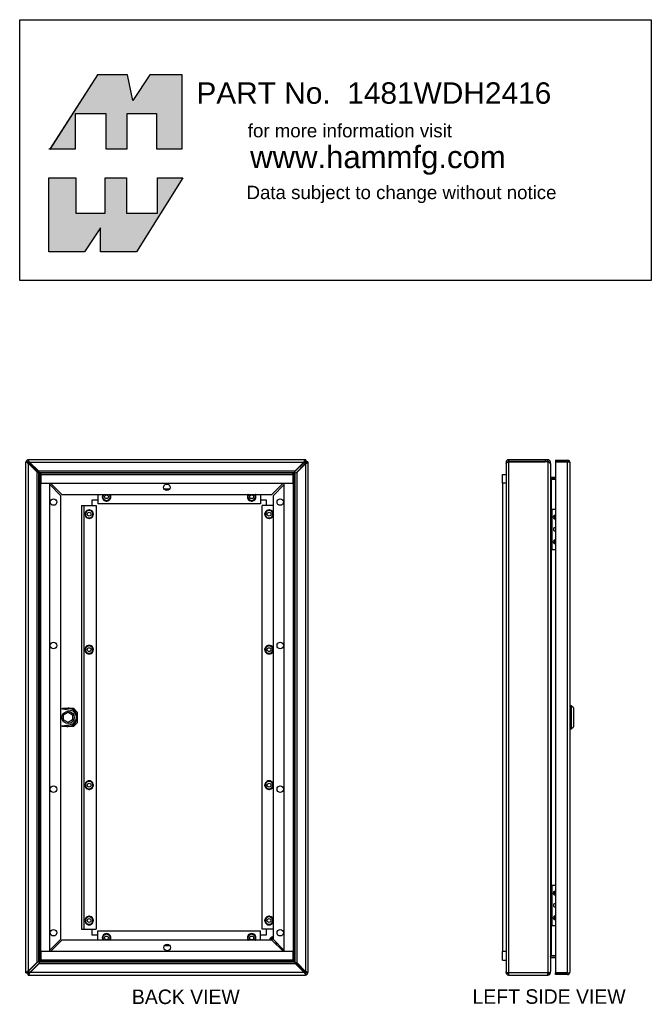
# Model space of a CAD drawing. Extents: x 46.6 to 105.7, y -7.1 to 49.9.
# Tile 1 of 2: x 46.6 to 73.8, y 0 to 42.4. Entities that reach past the tile are written whole.
import ezdxf
from ezdxf.enums import TextEntityAlignment as Align

# ---------------------------------------------------------------- set-up
doc = ezdxf.new("R2010")
doc.units = 0
doc.header["$MEASUREMENT"] = 0
doc.layers.get('0').update_dxf_attribs({"linetype": 'CONTINUOUS'})
doc.layers.add('DEFAULT', color=7, linetype='CONTINUOUS')
doc.layers.add('DV5_0', color=7, linetype='CONTINUOUS')
doc.styles.add('ARIAL_TTF', font='arial.ttf')
doc.styles.add('SEANS_TTF', font='txt')

msp = doc.modelspace()

# ---------------------------------------------------------------- hatches: boundary and pattern name
at = {"linetype": 'Continuous'}
for points in [[(51.239, 39.99), (49.942, 39.99), (47.895, 36.804), (48.99, 36.804), (48.99, 38.331), (50.303, 38.331), (50.303, 36.804), (51.223, 36.804), (51.223, 38.331), (52.487, 38.331), (52.487, 36.804), (53.587, 36.804), (53.587, 39.99), (52.192, 39.99), (51.469, 38.889)], [(50.271, 34.03), (50.271, 35.556), (51.19, 35.556), (51.19, 34.03), (52.52, 34.03), (52.52, 35.556), (53.62, 35.556), (51.617, 32.371), (50.074, 32.371), (50.074, 33.406), (49.384, 32.371), (47.841, 32.371), (47.841, 35.556), (49.006, 35.556), (49.006, 34.03)]]:
    msp.add_hatch(color=7, dxfattribs=at).paths.add_polyline_path(points)

# ---------------------------------------------------------------- linework, layer by layer
at = {"color": 7, "linetype": 'Continuous'}
for p, q in [((46.938, 23.329), (46.948, 23.329)), ((46.948, 23.339), (46.948, 23.33)), ((46.948, 23.33), (46.975, 23.33)), ((46.948, 23.33), (46.984, 23.294)), ((46.948, 23.303), (46.948, 23.329)), ((46.984, 23.294), (46.948, 23.329)), ((46.968, 23.417), (46.968, 23.387)), ((58.912, 23.417), (46.968, 23.417)), ((46.968, 23.335), (46.968, 23.387)), ((46.968, 23.335), (46.968, 23.333)), ((58.864, 23.33), (58.913, 23.33)), ((58.877, 23.294), (58.913, 23.33)), ((58.913, 23.329), (58.877, 23.294)), ((58.912, 23.417), (58.912, 23.345)), ((58.912, 23.402), (58.913, 23.402)), ((58.913, 23.402), (58.913, 23.33)), ((58.913, 23.329), (58.913, 23.281)), ((58.985, 23.329), (58.913, 23.329)), ((59, 23.329), (58.928, 23.329)), ((58.985, 23.329), (58.985, 23.329)), ((59, 23.329), (59, 1.335)), ((69.225, 23.417), (67.643, 23.417)), ((67.643, 23.417), (67.643, 23.345)), ((69.225, 23.345), (67.643, 23.345)), ((67.643, 23.329), (67.643, 23.345)), ((67.643, 23.329), (67.643, 1.335)), ((67.643, 23.329), (69.225, 23.329)), ((69.335, 23.417), (69.225, 23.417)), ((69.225, 23.417), (69.225, 23.345)), ((69.335, 23.345), (69.225, 23.345)), ((69.335, 23.367), (69.335, 23.417)), ((69.335, 23.345), (69.335, 23.367)), ((69.335, 23.345), (69.335, 23.335)), ((69.335, 23.335), (69.335, 23.309)), ((69.66, 23.402), (69.66, 23.33)), ((69.66, 23.402), (70.177, 23.402)), ((69.66, 23.33), (70.177, 23.33)), ((69.66, 23.329), (69.66, 1.315)), ((70.177, 23.329), (69.66, 23.329)), ((70.177, 23.33), (70.177, 23.33)), ((70.228, 23.33), (70.177, 23.33)), ((70.177, 1.315), (70.177, 23.329)), ((70.177, 23.329), (70.265, 23.329)), ((70.228, 23.33), (70.265, 23.356)), ((46.891, 23.309), (46.86, 23.309)), ((46.86, 1.315), (46.86, 23.309)), ((46.942, 23.309), (46.891, 23.309)), ((46.942, 23.309), (46.944, 23.309)), ((46.968, 23.27), (46.968, 23.27)), ((46.968, 1.406), (46.968, 23.262)), ((47.34, 22.883), (46.968, 23.262)), ((46.984, 23.257), (46.984, 23.294)), ((46.984, 23.294), (47.022, 23.294)), ((46.984, 23.294), (46.984, 23.294)), ((46.984, 23.294), (46.984, 23.294)), ((47.366, 22.875), (46.988, 23.253)), ((47.008, 23.309), (47.007, 23.309)), ((47.015, 23.309), (58.821, 23.309)), ((47.015, 23.309), (47.394, 22.937)), ((47.025, 23.29), (47.402, 22.914)), ((47.394, 22.937), (58.449, 22.937)), ((58.44, 22.909), (58.821, 23.29)), ((58.821, 23.309), (58.449, 22.937)), ((58.873, 23.238), (58.492, 22.857)), ((58.52, 22.866), (58.892, 23.238)), ((58.821, 23.309), (58.839, 23.309)), ((58.825, 23.294), (58.877, 23.294)), ((58.877, 23.294), (58.877, 23.241)), ((58.877, 23.294), (58.877, 23.294)), ((58.877, 23.294), (58.877, 23.294)), ((58.892, 23.256), (58.892, 23.238)), ((58.892, 23.238), (58.892, 1.382)), ((67.535, 23.309), (67.535, 23.238)), ((67.607, 23.309), (67.535, 23.309)), ((67.535, 23.238), (67.535, 1.382)), ((69.334, 23.309), (69.335, 23.309)), ((69.335, 23.309), (69.335, 1.335)), ((69.335, 23.309), (69.362, 23.309)), ((69.362, 23.309), (69.371, 23.309)), ((69.371, 23.3), (69.371, 23.309)), ((69.371, 23.309), (69.393, 23.309)), ((69.393, 23.309), (69.443, 23.309)), ((69.443, 23.29), (69.406, 23.29)), ((69.443, 23.29), (69.443, 23.309)), ((69.443, 23.256), (69.443, 23.29)), ((69.443, 23.27), (69.443, 23.27)), ((69.443, 23.256), (69.443, 1.374)), ((70.285, 23.294), (70.285, 23.294)), ((70.285, 23.294), (70.285, 1.351)), ((70.285, 23.294), (70.285, 23.294)), ((70.285, 23.294), (70.285, 23.294)), ((47.34, 1.778), (47.34, 22.883)), ((47.474, 22.773), (47.417, 22.856)), ((47.417, 1.805), (47.417, 22.856)), ((47.421, 22.861), (58.422, 22.861)), ((47.421, 22.861), (47.505, 22.803)), ((47.474, 1.887), (47.474, 22.773)), ((47.5, 22.777), (47.5, 22.402)), ((58.36, 22.777), (47.5, 22.777)), ((47.5, 22.745), (47.5, 22.745)), ((47.5, 1.914), (47.5, 22.745)), ((47.505, 22.803), (58.34, 22.803)), ((47.532, 22.777), (47.532, 22.777)), ((47.532, 22.777), (58.313, 22.777)), ((58.313, 22.777), (58.313, 22.777)), ((58.422, 22.861), (58.34, 22.803)), ((58.36, 22.402), (58.36, 22.777)), ((58.36, 22.73), (58.361, 22.73)), ((58.361, 22.73), (58.361, 1.899)), ((58.386, 22.757), (58.444, 22.839)), ((58.386, 22.757), (58.386, 1.871)), ((58.444, 22.839), (58.444, 1.788)), ((58.52, 22.866), (58.52, 1.761)), ((67.385, 22.777), (67.535, 22.777)), ((67.385, 22.402), (67.385, 22.777)), ((69.467, 22.669), (69.45, 22.616)), ((69.459, 22.594), (69.479, 22.594)), ((69.479, 22.579), (69.467, 22.579)), ((69.479, 22.667), (69.66, 22.667)), ((69.479, 22.595), (69.66, 22.595)), ((69.66, 22.594), (69.479, 22.594)), ((69.479, 22.579), (69.479, 22.594)), ((69.479, 22.579), (69.479, 21.284)), ((69.479, 22.579), (69.66, 22.579)), ((47.5, 22.402), (58.36, 22.402)), ((47.5, 2.242), (47.5, 22.402)), ((47.5, 22.402), (47.875, 22.402)), ((47.875, 22.402), (47.875, 2.242)), ((48.36, 21.87), (47.875, 22.363)), ((47.914, 22.402), (48.408, 21.917)), ((53.034, 22.144), (52.811, 22.144)), ((57.938, 22.402), (57.453, 21.917)), ((57.5, 21.87), (57.985, 22.355)), ((57.985, 2.242), (57.985, 22.402)), ((57.985, 22.402), (58.36, 22.402)), ((58.36, 22.402), (58.36, 2.242)), ((67.385, 22.402), (67.385, 2.242)), ((67.535, 22.402), (67.385, 22.402)), ((48.36, 2.774), (48.36, 21.87)), ((48.408, 21.917), (57.453, 21.917)), ((49.705, 21.447), (49.705, 21.697)), ((49.705, 21.697), (49.955, 21.697)), ((49.955, 21.917), (49.955, 21.519)), ((50.175, 21.917), (50.171, 21.915)), ((50.171, 21.915), (50.171, 21.823)), ((50.171, 21.823), (50.171, 21.731)), ((50.171, 21.731), (50.25, 21.685)), ((50.25, 21.685), (50.33, 21.639)), ((50.33, 21.639), (50.41, 21.685)), ((50.41, 21.685), (50.489, 21.731)), ((50.489, 21.915), (50.485, 21.917)), ((50.489, 21.823), (50.489, 21.915)), ((50.489, 21.731), (50.489, 21.823)), ((56.425, 21.917), (56.421, 21.915)), ((56.421, 21.915), (56.421, 21.823)), ((56.421, 21.823), (56.421, 21.731)), ((56.421, 21.731), (56.5, 21.685)), ((56.5, 21.685), (56.58, 21.639)), ((56.58, 21.639), (56.66, 21.685)), ((56.66, 21.685), (56.739, 21.731)), ((56.739, 21.915), (56.735, 21.917)), ((56.739, 21.823), (56.739, 21.915)), ((56.739, 21.731), (56.739, 21.823)), ((56.955, 21.917), (56.955, 21.519)), ((56.955, 21.697), (57.205, 21.697)), ((57.205, 21.697), (57.205, 21.447)), ((57.5, 21.87), (57.5, 2.774)), ((49.258, 21.447), (49.258, 3.197)), ((49.258, 21.447), (49.346, 21.447)), ((49.346, 21.447), (49.346, 3.197)), ((49.346, 21.447), (49.883, 21.447)), ((49.5, 21.21), (49.42, 21.164)), ((49.58, 21.256), (49.5, 21.21)), ((49.659, 21.21), (49.58, 21.256)), ((49.739, 21.164), (49.659, 21.21)), ((49.883, 21.447), (49.883, 3.197)), ((56.955, 21.519), (49.955, 21.519)), ((57.027, 3.197), (57.027, 21.447)), ((57.5, 21.447), (57.027, 21.447)), ((57.25, 21.21), (57.17, 21.164)), ((57.33, 21.256), (57.25, 21.21)), ((57.409, 21.21), (57.33, 21.256)), ((57.489, 21.164), (57.409, 21.21)), ((69.5, 21.284), (69.443, 21.284)), ((69.5, 21.284), (69.521, 21.284)), ((69.5, 19.552), (69.5, 21.284)), ((69.521, 19.552), (69.521, 21.284)), ((69.521, 21.284), (69.66, 21.284)), ((49.42, 21.164), (49.42, 21.072)), ((49.42, 21.072), (49.42, 20.98)), ((49.42, 20.98), (49.5, 20.934)), ((49.5, 20.934), (49.58, 20.888)), ((49.58, 20.888), (49.659, 20.934)), ((49.659, 20.934), (49.739, 20.98)), ((49.739, 21.072), (49.739, 21.164)), ((49.739, 20.98), (49.739, 21.072)), ((57.17, 21.164), (57.17, 21.072)), ((57.17, 21.072), (57.17, 20.98)), ((57.17, 20.98), (57.25, 20.934)), ((57.25, 20.934), (57.33, 20.888)), ((57.33, 20.888), (57.409, 20.934)), ((57.409, 20.934), (57.489, 20.98)), ((57.489, 21.072), (57.489, 21.164)), ((57.489, 20.98), (57.489, 21.072)), ((69.5, 19.552), (69.443, 19.552)), ((69.479, 19.552), (69.479, 5.092)), ((69.5, 19.552), (69.521, 19.552)), ((69.521, 19.552), (69.66, 19.552)), ((49.5, 15.377), (49.42, 15.331)), ((49.42, 15.331), (49.42, 15.239)), ((49.58, 15.423), (49.5, 15.377)), ((49.659, 15.377), (49.58, 15.423)), ((49.739, 15.331), (49.659, 15.377)), ((49.739, 15.239), (49.739, 15.331)), ((57.25, 15.377), (57.17, 15.331)), ((57.17, 15.331), (57.17, 15.239)), ((57.33, 15.423), (57.25, 15.377)), ((57.409, 15.377), (57.33, 15.423)), ((57.489, 15.331), (57.409, 15.377)), ((57.489, 15.239), (57.489, 15.331)), ((49.42, 15.239), (49.42, 15.147)), ((49.42, 15.147), (49.5, 15.101)), ((49.5, 15.101), (49.58, 15.055)), ((49.58, 15.055), (49.659, 15.101)), ((49.659, 15.101), (49.739, 15.147)), ((49.739, 15.147), (49.739, 15.239)), ((57.17, 15.239), (57.17, 15.147)), ((57.17, 15.147), (57.25, 15.101)), ((57.25, 15.101), (57.33, 15.055)), ((57.33, 15.055), (57.409, 15.101)), ((57.409, 15.101), (57.489, 15.147)), ((57.489, 15.147), (57.489, 15.239)), ((70.345, 12.822), (70.285, 12.822)), ((70.435, 12.732), (70.345, 12.822)), ((70.345, 12.822), (70.345, 11.822)), ((70.435, 12.732), (70.435, 11.912)), ((48.784, 12.625), (48.36, 12.694)), ((48.409, 12.686), (48.441, 12.718)), ((48.441, 12.718), (48.903, 12.718)), ((48.479, 12.433), (48.672, 12.544)), ((48.479, 12.211), (48.479, 12.433)), ((48.672, 12.544), (48.864, 12.433)), ((48.864, 12.433), (48.864, 12.211)), ((48.903, 12.718), (49.067, 12.553)), ((49.067, 12.553), (49.067, 12.091)), ((48.36, 11.95), (48.784, 12.019)), ((48.441, 11.927), (48.409, 11.958)), ((48.903, 11.927), (48.441, 11.927)), ((48.672, 12.1), (48.479, 12.211)), ((48.864, 12.211), (48.672, 12.1)), ((48.672, 11.93), (48.672, 12.001)), ((49.067, 12.091), (48.903, 11.927)), ((70.345, 11.822), (70.435, 11.912)), ((70.285, 11.822), (70.345, 11.822)), ((49.5, 9.543), (49.42, 9.497)), ((49.42, 9.497), (49.42, 9.405)), ((49.42, 9.405), (49.42, 9.313)), ((49.58, 9.589), (49.5, 9.543)), ((49.659, 9.543), (49.58, 9.589)), ((49.739, 9.497), (49.659, 9.543)), ((49.739, 9.405), (49.739, 9.497)), ((49.739, 9.313), (49.739, 9.405)), ((57.25, 9.543), (57.17, 9.497)), ((57.17, 9.497), (57.17, 9.405)), ((57.17, 9.405), (57.17, 9.313)), ((57.33, 9.589), (57.25, 9.543)), ((57.409, 9.543), (57.33, 9.589)), ((57.489, 9.497), (57.409, 9.543)), ((57.489, 9.405), (57.489, 9.497)), ((57.489, 9.313), (57.489, 9.405)), ((49.42, 9.313), (49.5, 9.267)), ((49.5, 9.267), (49.58, 9.221)), ((49.58, 9.221), (49.659, 9.267)), ((49.659, 9.267), (49.739, 9.313)), ((57.17, 9.313), (57.25, 9.267)), ((57.25, 9.267), (57.33, 9.221)), ((57.33, 9.221), (57.409, 9.267)), ((57.409, 9.267), (57.489, 9.313)), ((69.5, 5.092), (69.443, 5.092)), ((69.5, 5.092), (69.521, 5.092)), ((69.5, 3.36), (69.5, 5.092)), ((69.521, 3.36), (69.521, 5.092)), ((69.521, 5.092), (69.66, 5.092)), ((49.5, 3.71), (49.42, 3.664)), ((49.42, 3.664), (49.42, 3.572)), ((49.42, 3.572), (49.42, 3.48)), ((49.42, 3.48), (49.5, 3.434)), ((49.58, 3.756), (49.5, 3.71)), ((49.5, 3.434), (49.58, 3.388)), ((49.659, 3.71), (49.58, 3.756)), ((49.58, 3.388), (49.659, 3.434)), ((49.739, 3.664), (49.659, 3.71)), ((49.659, 3.434), (49.739, 3.48)), ((49.739, 3.572), (49.739, 3.664)), ((49.739, 3.48), (49.739, 3.572)), ((57.25, 3.71), (57.17, 3.664)), ((57.17, 3.664), (57.17, 3.572)), ((57.17, 3.572), (57.17, 3.48)), ((57.17, 3.48), (57.25, 3.434)), ((57.33, 3.756), (57.25, 3.71)), ((57.25, 3.434), (57.33, 3.388)), ((57.409, 3.71), (57.33, 3.756)), ((57.33, 3.388), (57.409, 3.434)), ((57.489, 3.664), (57.409, 3.71)), ((57.409, 3.434), (57.489, 3.48)), ((57.489, 3.572), (57.489, 3.664)), ((57.489, 3.48), (57.489, 3.572)), ((49.258, 3.197), (49.346, 3.197)), ((49.346, 3.197), (49.883, 3.197)), ((49.705, 2.947), (49.705, 3.197)), ((49.955, 3.125), (56.955, 3.125)), ((49.955, 2.727), (49.955, 3.125)), ((50.33, 3.007), (50.25, 2.961)), ((50.41, 2.961), (50.33, 3.007)), ((56.58, 3.007), (56.5, 2.961)), ((56.66, 2.961), (56.58, 3.007)), ((56.955, 2.727), (56.955, 3.125)), ((57.5, 3.197), (57.027, 3.197)), ((57.205, 3.197), (57.205, 2.947)), ((69.5, 3.36), (69.443, 3.36)), ((69.479, 3.36), (69.479, 2.05)), ((69.5, 3.36), (69.521, 3.36)), ((69.521, 3.36), (69.66, 3.36)), ((48.36, 2.774), (47.875, 2.289)), ((47.923, 2.242), (48.408, 2.727)), ((57.453, 2.727), (48.408, 2.727)), ((49.955, 2.947), (49.705, 2.947)), ((50.25, 2.961), (50.171, 2.915)), ((50.171, 2.915), (50.171, 2.823)), ((50.171, 2.823), (50.171, 2.731)), ((50.171, 2.731), (50.177, 2.727)), ((50.489, 2.915), (50.41, 2.961)), ((50.483, 2.727), (50.489, 2.731)), ((50.489, 2.823), (50.489, 2.915)), ((50.489, 2.731), (50.489, 2.823)), ((56.5, 2.961), (56.421, 2.915)), ((56.421, 2.915), (56.421, 2.823)), ((56.421, 2.823), (56.421, 2.731)), ((56.421, 2.731), (56.427, 2.727)), ((56.739, 2.915), (56.66, 2.961)), ((56.733, 2.727), (56.739, 2.731)), ((56.739, 2.823), (56.739, 2.915)), ((56.739, 2.731), (56.739, 2.823)), ((57.205, 2.947), (56.955, 2.947)), ((57.947, 2.242), (57.453, 2.727)), ((57.5, 2.774), (57.985, 2.281)), ((58.36, 2.242), (47.5, 2.242)), ((47.5, 2.242), (47.5, 1.867)), ((47.875, 2.242), (47.5, 2.242)), ((52.826, 2.5), (53.049, 2.5)), ((58.36, 2.242), (57.985, 2.242)), ((58.36, 1.867), (58.36, 2.242)), ((67.385, 1.867), (67.385, 2.242)), ((67.535, 2.242), (67.385, 2.242)), ((47.34, 1.778), (46.968, 1.406)), ((46.988, 1.406), (47.369, 1.788)), ((47.039, 1.335), (47.411, 1.707)), ((47.421, 1.736), (47.04, 1.354)), ((58.467, 1.707), (47.411, 1.707)), ((47.474, 1.887), (47.417, 1.805)), ((47.438, 1.783), (47.52, 1.841)), ((58.439, 1.783), (47.438, 1.783)), ((47.5, 1.914), (47.5, 1.914)), ((47.5, 1.867), (58.36, 1.867)), ((58.356, 1.841), (47.52, 1.841)), ((58.328, 1.867), (47.547, 1.867)), ((47.547, 1.867), (47.548, 1.867)), ((58.328, 1.867), (58.328, 1.867)), ((58.439, 1.783), (58.356, 1.841)), ((58.36, 1.899), (58.361, 1.899)), ((58.386, 1.871), (58.444, 1.788)), ((58.835, 1.354), (58.459, 1.731)), ((58.845, 1.335), (58.467, 1.707)), ((58.495, 1.769), (58.873, 1.391)), ((58.52, 1.761), (58.892, 1.382)), ((67.385, 1.867), (67.535, 1.867)), ((69.467, 1.975), (69.452, 2.019)), ((69.467, 2.05), (69.479, 2.05)), ((69.66, 2.05), (69.479, 2.05)), ((69.479, 2.049), (69.66, 2.049)), ((69.479, 1.977), (69.66, 1.977)), ((46.86, 1.315), (46.932, 1.315)), ((46.876, 1.315), (46.876, 1.315)), ((46.876, 1.315), (46.948, 1.315)), ((46.948, 1.315), (46.948, 1.363)), ((46.948, 1.315), (46.984, 1.351)), ((46.984, 1.35), (46.948, 1.315)), ((46.996, 1.315), (46.948, 1.315)), ((46.948, 1.243), (46.948, 1.315)), ((46.948, 1.227), (46.948, 1.299)), ((46.968, 1.389), (46.968, 1.406)), ((46.984, 1.351), (46.984, 1.403)), ((47.036, 1.351), (46.984, 1.351)), ((46.984, 1.351), (46.984, 1.351)), ((46.984, 1.351), (46.984, 1.35)), ((47.039, 1.335), (47.022, 1.335)), ((58.845, 1.335), (47.039, 1.335)), ((58.877, 1.351), (58.839, 1.351)), ((58.853, 1.335), (58.853, 1.335)), ((58.877, 1.387), (58.877, 1.351)), ((58.877, 1.351), (58.877, 1.351)), ((58.877, 1.35), (58.877, 1.351)), ((58.877, 1.351), (58.913, 1.315)), ((58.913, 1.315), (58.877, 1.35)), ((58.913, 1.315), (58.886, 1.315)), ((58.892, 1.374), (58.892, 1.374)), ((58.892, 1.309), (58.892, 1.311)), ((58.892, 1.309), (58.892, 1.258)), ((58.913, 1.341), (58.913, 1.315)), ((58.913, 1.305), (58.913, 1.315)), ((58.922, 1.315), (58.913, 1.315)), ((58.918, 1.335), (58.916, 1.335)), ((58.918, 1.335), (58.97, 1.335)), ((58.97, 1.335), (59, 1.335)), ((67.535, 1.335), (67.535, 1.382)), ((67.568, 1.335), (67.535, 1.335)), ((67.568, 1.335), (67.643, 1.335)), ((67.618, 1.309), (67.568, 1.258)), ((67.643, 1.335), (67.643, 1.227)), ((67.643, 1.335), (69.335, 1.335)), ((69.335, 1.259), (69.335, 1.335)), ((69.335, 1.335), (69.416, 1.335)), ((69.362, 1.311), (69.415, 1.263)), ((69.371, 1.335), (69.443, 1.334)), ((69.416, 1.335), (69.443, 1.335)), ((69.443, 1.354), (69.443, 1.374)), ((69.443, 1.374), (69.443, 1.374)), ((69.443, 1.335), (69.443, 1.354)), ((69.443, 1.335), (69.443, 1.334)), ((70.177, 1.315), (69.66, 1.315)), ((69.66, 1.243), (69.66, 1.315)), ((69.66, 1.315), (70.177, 1.315)), ((70.177, 1.314), (70.177, 1.315)), ((70.177, 1.315), (70.265, 1.315)), ((70.177, 1.314), (70.228, 1.314)), ((70.228, 1.314), (70.265, 1.288)), ((70.285, 1.351), (70.285, 1.35)), ((70.285, 1.35), (70.285, 1.35)), ((70.285, 1.35), (70.285, 1.35)), ((46.948, 1.243), (46.948, 1.243)), ((46.948, 1.227), (58.892, 1.227)), ((58.892, 1.227), (58.892, 1.258)), ((67.643, 1.227), (69.335, 1.227)), ((69.335, 1.227), (69.335, 1.259)), ((70.177, 1.243), (69.66, 1.243))]:
    msp.add_line(p, q, dxfattribs=at)
for points in [[(51.239, 39.99), (49.942, 39.99), (47.895, 36.804), (48.99, 36.804), (48.99, 38.331), (50.303, 38.331), (50.303, 36.804), (51.223, 36.804), (51.223, 38.331), (52.487, 38.331), (52.487, 36.804), (53.587, 36.804), (53.587, 39.99), (52.192, 39.99), (51.469, 38.889), (51.239, 39.99)], [(51.239, 39.99), (49.942, 39.99), (47.895, 36.804), (48.99, 36.804), (48.99, 38.331), (50.303, 38.331), (50.303, 36.804), (51.223, 36.804), (51.223, 38.331), (52.487, 38.331), (52.487, 36.804), (53.587, 36.804), (53.587, 39.99), (52.192, 39.99), (51.469, 38.889), (51.239, 39.99)], [(51.239, 39.99), (49.942, 39.99), (47.895, 36.804), (48.99, 36.804), (48.99, 38.331), (50.303, 38.331), (50.303, 36.804), (51.223, 36.804), (51.223, 38.331), (52.487, 38.331), (52.487, 36.804), (53.587, 36.804), (53.587, 39.99), (52.192, 39.99), (51.469, 38.889), (51.239, 39.99)], [(51.239, 39.99), (49.942, 39.99), (47.895, 36.804), (48.99, 36.804), (48.99, 38.331), (50.303, 38.331), (50.303, 36.804), (51.223, 36.804), (51.223, 38.331), (52.487, 38.331), (52.487, 36.804), (53.587, 36.804), (53.587, 39.99), (52.192, 39.99), (51.469, 38.889), (51.239, 39.99)], [(51.239, 39.99), (49.942, 39.99), (47.895, 36.804), (48.99, 36.804), (48.99, 38.331), (50.303, 38.331), (50.303, 36.804), (51.223, 36.804), (51.223, 38.331), (52.487, 38.331), (52.487, 36.804), (53.587, 36.804), (53.587, 39.99), (52.192, 39.99), (51.469, 38.889), (51.239, 39.99)], [(51.239, 39.99), (49.942, 39.99), (47.895, 36.804), (48.99, 36.804), (48.99, 38.331), (50.303, 38.331), (50.303, 36.804), (51.223, 36.804), (51.223, 38.331), (52.487, 38.331), (52.487, 36.804), (53.587, 36.804), (53.587, 39.99), (52.192, 39.99), (51.469, 38.889), (51.239, 39.99)], [(51.239, 39.99), (49.942, 39.99), (47.895, 36.804), (48.99, 36.804), (48.99, 38.331), (50.303, 38.331), (50.303, 36.804), (51.223, 36.804), (51.223, 38.331), (52.487, 38.331), (52.487, 36.804), (53.587, 36.804), (53.587, 39.99), (52.192, 39.99), (51.469, 38.889), (51.239, 39.99)], [(50.271, 34.03), (50.271, 35.556), (51.19, 35.556), (51.19, 34.03), (52.52, 34.03), (52.52, 35.556), (53.62, 35.556), (51.617, 32.371), (50.074, 32.371), (50.074, 33.406), (49.384, 32.371), (47.841, 32.371), (47.841, 35.556), (49.006, 35.556), (49.006, 34.03), (50.271, 34.03)], [(50.271, 34.03), (50.271, 35.556), (51.19, 35.556), (51.19, 34.03), (52.52, 34.03), (52.52, 35.556), (53.62, 35.556), (51.617, 32.371), (50.074, 32.371), (50.074, 33.406), (49.384, 32.371), (47.841, 32.371), (47.841, 35.556), (49.006, 35.556), (49.006, 34.03), (50.271, 34.03)], [(50.271, 34.03), (50.271, 35.556), (51.19, 35.556), (51.19, 34.03), (52.52, 34.03), (52.52, 35.556), (53.62, 35.556), (51.617, 32.371), (50.074, 32.371), (50.074, 33.406), (49.384, 32.371), (47.841, 32.371), (47.841, 35.556), (49.006, 35.556), (49.006, 34.03), (50.271, 34.03)], [(50.271, 34.03), (50.271, 35.556), (51.19, 35.556), (51.19, 34.03), (52.52, 34.03), (52.52, 35.556), (53.62, 35.556), (51.617, 32.371), (50.074, 32.371), (50.074, 33.406), (49.384, 32.371), (47.841, 32.371), (47.841, 35.556), (49.006, 35.556), (49.006, 34.03), (50.271, 34.03)], [(50.271, 34.03), (50.271, 35.556), (51.19, 35.556), (51.19, 34.03), (52.52, 34.03), (52.52, 35.556), (53.62, 35.556), (51.617, 32.371), (50.074, 32.371), (50.074, 33.406), (49.384, 32.371), (47.841, 32.371), (47.841, 35.556), (49.006, 35.556), (49.006, 34.03), (50.271, 34.03)], [(50.271, 34.03), (50.271, 35.556), (51.19, 35.556), (51.19, 34.03), (52.52, 34.03), (52.52, 35.556), (53.62, 35.556), (51.617, 32.371), (50.074, 32.371), (50.074, 33.406), (49.384, 32.371), (47.841, 32.371), (47.841, 35.556), (49.006, 35.556), (49.006, 34.03), (50.271, 34.03)], [(50.271, 34.03), (50.271, 35.556), (51.19, 35.556), (51.19, 34.03), (52.52, 34.03), (52.52, 35.556), (53.62, 35.556), (51.617, 32.371), (50.074, 32.371), (50.074, 33.406), (49.384, 32.371), (47.841, 32.371), (47.841, 35.556), (49.006, 35.556), (49.006, 34.03), (50.271, 34.03)]]:
    msp.add_lwpolyline(points, close=True, dxfattribs=at)
for centre, radius in [((52.923, 22.23), 0.141), ((48.048, 21.595), 0.141), ((50.33, 21.823), 0.082), ((56.58, 21.823), 0.082), ((57.813, 21.595), 0.141), ((49.58, 21.072), 0.082), ((57.33, 21.072), 0.082), ((48.048, 15.413), 0.141), ((49.58, 15.239), 0.082), ((57.33, 15.239), 0.082), ((57.813, 15.413), 0.141), ((48.672, 12.322), 0.263), ((48.048, 9.231), 0.141), ((49.58, 9.405), 0.082), ((57.33, 9.405), 0.082), ((57.813, 9.231), 0.141), ((49.58, 3.572), 0.082), ((57.33, 3.572), 0.082), ((48.048, 3.049), 0.141), ((57.813, 3.049), 0.141), ((50.33, 2.823), 0.082), ((52.938, 2.414), 0.141), ((56.58, 2.823), 0.082)]:
    msp.add_circle(centre, radius, dxfattribs=at)
for centre, radius, start, end in [((46.968, 23.309), 0.108, 90, 180), ((46.968, 23.309), 0.036, 90, 180), ((46.477, 23.034), 0.604, 27.0254, 35.6215), ((46.817, 23.003), 0.364, 57.0612, 65.517), ((46.804, 23.018), 0.356, 55.0544, 62.4397), ((67.643, 23.309), 0.108, 90, 180), ((67.643, 23.309), 0.036, 90, 180), ((69.225, 23.017), 0.312, 69.347, 90), ((69.335, 23.309), 0.108, 0, 90), ((69.335, 23.309), 0.036, 0, 90), ((70.177, 23.294), 0.108, 35.5265, 90), ((70.177, 23.294), 0.036, 86.2098, 90), ((70.177, 23.294), 0.108, 0.2175, 35.5265), ((47.243, 23.8), 0.604, 234.3785, 242.9746), ((47.274, 23.46), 0.364, 204.483, 212.9389), ((47.262, 23.477), 0.359, 207.8367, 215.1167), ((46.772, 23.027), 0.312, 46.3322, 51.1161), ((47.246, 23.511), 0.312, 220.2153, 225), ((48.131, 23.159), 0.77, 196.7647, 202.8106), ((57.703, 23.158), 0.778, 337.5463, 343.5113), ((58.6, 23.51), 0.312, 315, 319.8812), ((59.093, 23.017), 0.312, 130.1188, 135), ((69.275, 23.268), 0.0961, 20.6605, 25.0895), ((70.177, 23.294), 0.108, 0, 0.1008), ((47.118, 22.147), 0.77, 67.1894, 73.2353), ((47.649, 22.909), 0.221, 217.9591, 227.6708), ((47.369, 22.628), 0.221, 42.3292, 52.0409), ((58.476, 22.631), 0.219, 128.451, 138.1767), ((58.215, 22.893), 0.219, 311.8233, 321.549), ((58.741, 22.119), 0.778, 106.4887, 112.4537), ((69.479, 22.703), 0.036, 180.0001, 251.3965), ((69.585, 22.659), 0.142, 183.1843, 214.3303), ((69.479, 22.703), 0.108, 258.1318, 270), ((69.585, 22.674), 0.142, 213.0654, 214.3303), ((69.479, 22.703), 0.036, 251.3966, 270), ((50.33, 21.823), 0.184, 150, 210), ((50.33, 21.823), 0.159, 143.5843, 180), ((50.33, 21.823), 0.159, 180, 240), ((50.33, 21.823), 0.184, 210, 270), ((50.33, 21.823), 0.159, 240, 300), ((50.33, 21.733), 0.102, 238.2853, 301.7147), ((50.33, 21.823), 0.184, 270, 330), ((50.33, 21.823), 0.159, 300, 360), ((50.33, 21.823), 0.159, 0, 36.4157), ((50.33, 21.823), 0.184, 330, 30), ((56.58, 21.823), 0.184, 150, 210), ((56.58, 21.823), 0.159, 143.5843, 180), ((56.58, 21.823), 0.159, 180, 240), ((56.58, 21.823), 0.184, 210, 270), ((56.58, 21.823), 0.159, 240, 300), ((56.58, 21.733), 0.102, 238.2853, 301.7147), ((56.58, 21.823), 0.184, 270, 330), ((56.58, 21.823), 0.159, 300, 360), ((56.58, 21.823), 0.159, 0, 36.4157), ((56.58, 21.823), 0.184, 330, 30), ((49.58, 21.072), 0.184, 90, 150), ((49.58, 21.072), 0.159, 120, 180), ((49.58, 21.072), 0.159, 60, 120), ((49.58, 21.072), 0.184, 30, 90), ((49.58, 21.072), 0.159, 0, 60), ((57.33, 21.072), 0.184, 90, 150), ((57.33, 21.072), 0.159, 120, 180), ((57.33, 21.072), 0.159, 60, 120), ((57.33, 21.072), 0.184, 30, 90), ((57.33, 21.072), 0.159, 0, 60), ((49.58, 21.072), 0.184, 150, 210), ((49.58, 21.072), 0.159, 180, 240), ((49.58, 21.072), 0.184, 210, 270), ((49.58, 21.072), 0.159, 240, 300), ((49.58, 21.072), 0.184, 270, 330), ((49.58, 21.072), 0.159, 300, 360), ((49.58, 21.072), 0.184, 330, 30), ((49.669, 21.072), 0.102, 328.8171, 31.1829), ((57.241, 21.072), 0.102, 149.913, 210.087), ((57.33, 21.072), 0.184, 150, 210), ((57.33, 21.072), 0.159, 180, 240), ((57.33, 21.072), 0.184, 210, 270), ((57.33, 21.072), 0.159, 240, 300), ((57.33, 21.072), 0.184, 270, 330), ((57.33, 21.072), 0.159, 300, 360), ((57.33, 21.072), 0.184, 22.0051, 30), ((57.33, 21.072), 0.184, 330, 337.9949), ((69.64, 20.949), 0.0764, 74.8255, 285.1745), ((69.64, 20.949), 0.022, 24.62, 335.38), ((69.64, 20.418), 0.068, 72.8954, 287.1046), ((69.64, 19.886), 0.0764, 74.8255, 285.1745), ((69.64, 19.886), 0.022, 24.62, 335.38), ((49.58, 15.239), 0.184, 150, 210), ((49.58, 15.239), 0.184, 90, 150), ((49.58, 15.239), 0.159, 120, 180), ((49.58, 15.239), 0.159, 60, 120), ((49.58, 15.239), 0.184, 30, 90), ((49.58, 15.239), 0.159, 0, 60), ((49.58, 15.239), 0.184, 330, 30), ((49.669, 15.239), 0.102, 328.8171, 31.1829), ((57.241, 15.239), 0.102, 149.913, 210.087), ((57.33, 15.239), 0.184, 150, 210), ((57.33, 15.239), 0.184, 90, 150), ((57.33, 15.239), 0.159, 120, 180), ((57.33, 15.239), 0.159, 60, 120), ((57.33, 15.239), 0.184, 30, 90), ((57.33, 15.239), 0.159, 0, 60), ((57.33, 15.239), 0.184, 22.0051, 30), ((49.58, 15.239), 0.159, 180, 240), ((49.58, 15.239), 0.184, 210, 270), ((49.58, 15.239), 0.159, 240, 300), ((49.58, 15.239), 0.184, 270, 330), ((49.58, 15.239), 0.159, 300, 360), ((57.33, 15.239), 0.159, 180, 240), ((57.33, 15.239), 0.184, 210, 270), ((57.33, 15.239), 0.159, 240, 300), ((57.33, 15.239), 0.184, 270, 330), ((57.33, 15.239), 0.159, 300, 360), ((57.33, 15.239), 0.184, 330, 337.9949), ((48.672, 12.322), 0.393, 270, 116.8483), ((48.734, 12.322), 0.307, 279.2689, 80.7311), ((48.672, 12.322), 0.393, 243.1517, 270), ((49.58, 9.405), 0.184, 150, 210), ((49.58, 9.405), 0.184, 90, 150), ((49.58, 9.405), 0.159, 120, 180), ((49.58, 9.405), 0.159, 180, 240), ((49.58, 9.405), 0.159, 60, 120), ((49.58, 9.405), 0.184, 30, 90), ((49.58, 9.405), 0.159, 0, 60), ((49.58, 9.405), 0.159, 300, 360), ((49.58, 9.405), 0.184, 330, 30), ((49.669, 9.405), 0.102, 328.8171, 31.1829), ((57.241, 9.405), 0.102, 149.913, 210.087), ((57.33, 9.405), 0.184, 150, 210), ((57.33, 9.405), 0.184, 90, 150), ((57.33, 9.405), 0.159, 120, 180), ((57.33, 9.405), 0.159, 180, 240), ((57.33, 9.405), 0.159, 60, 120), ((57.33, 9.405), 0.184, 30, 90), ((57.33, 9.405), 0.159, 0, 60), ((57.33, 9.405), 0.159, 300, 360), ((57.33, 9.405), 0.184, 22.0051, 30), ((57.33, 9.405), 0.184, 330, 337.9949), ((49.58, 9.405), 0.184, 210, 270), ((49.58, 9.405), 0.159, 240, 300), ((49.58, 9.405), 0.184, 270, 330), ((57.33, 9.405), 0.184, 210, 270), ((57.33, 9.405), 0.159, 240, 300), ((57.33, 9.405), 0.184, 270, 330), ((69.64, 4.758), 0.0764, 74.8255, 285.1745), ((69.64, 4.758), 0.022, 24.62, 335.38), ((69.64, 4.226), 0.068, 72.8954, 287.1046), ((49.58, 3.572), 0.184, 150, 210), ((49.58, 3.572), 0.184, 90, 150), ((49.58, 3.572), 0.159, 120, 180), ((49.58, 3.572), 0.159, 180, 240), ((49.58, 3.572), 0.184, 210, 270), ((49.58, 3.572), 0.159, 60, 120), ((49.58, 3.572), 0.159, 240, 300), ((49.58, 3.572), 0.184, 30, 90), ((49.58, 3.572), 0.184, 270, 330), ((49.58, 3.572), 0.159, 0, 60), ((49.58, 3.572), 0.159, 300, 360), ((49.58, 3.572), 0.184, 330, 30), ((49.669, 3.572), 0.102, 328.8171, 31.1829), ((57.241, 3.572), 0.102, 149.913, 210.087), ((57.33, 3.572), 0.184, 150, 210), ((57.33, 3.572), 0.184, 90, 150), ((57.33, 3.572), 0.159, 120, 180), ((57.33, 3.572), 0.159, 180, 240), ((57.33, 3.572), 0.184, 210, 270), ((57.33, 3.572), 0.159, 60, 120), ((57.33, 3.572), 0.159, 240, 300), ((57.33, 3.572), 0.184, 30, 90), ((57.33, 3.572), 0.184, 270, 330), ((57.33, 3.572), 0.159, 0, 60), ((57.33, 3.572), 0.159, 300, 360), ((57.33, 3.572), 0.184, 22.0051, 30), ((57.33, 3.572), 0.184, 330, 337.9949), ((69.64, 3.695), 0.0764, 74.8255, 285.1745), ((69.64, 3.695), 0.022, 24.62, 335.38), ((50.33, 2.823), 0.184, 90, 150), ((50.33, 2.823), 0.159, 60, 120), ((50.33, 2.911), 0.102, 60.4783, 119.5217), ((50.33, 2.823), 0.184, 30, 90), ((56.58, 2.823), 0.184, 90, 150), ((56.58, 2.823), 0.159, 60, 120), ((56.58, 2.911), 0.102, 60.4783, 119.5217), ((56.58, 2.823), 0.184, 30, 90), ((50.33, 2.823), 0.184, 150, 210), ((50.33, 2.823), 0.159, 120, 180), ((50.33, 2.823), 0.159, 180, 216.8638), ((50.33, 2.823), 0.184, 210, 211.3015), ((50.33, 2.823), 0.159, 0, 60), ((50.33, 2.823), 0.159, 323.1362, 360), ((50.33, 2.823), 0.184, 328.6985, 330), ((50.33, 2.823), 0.184, 330, 30), ((56.58, 2.823), 0.184, 150, 210), ((56.58, 2.823), 0.159, 120, 180), ((56.58, 2.823), 0.159, 180, 216.8638), ((56.58, 2.823), 0.184, 210, 211.3015), ((56.58, 2.823), 0.159, 0, 60), ((56.58, 2.823), 0.159, 323.1362, 360), ((56.58, 2.823), 0.184, 328.6985, 330), ((56.58, 2.823), 0.184, 330, 30), ((57.538, 2.69), 0.193, 101.1749, 168.8251), ((57.538, 2.69), 0.163, 103.2661, 166.7339), ((57.538, 2.69), 0.109, 110.0694, 159.9306), ((57.538, 2.69), 0.109, 298.0397, 331.9603), ((57.538, 2.69), 0.163, 303.9254, 326.0746), ((57.538, 2.69), 0.193, 305.7438, 324.2562), ((47.119, 2.525), 0.778, 286.4887, 292.4537), ((48.158, 1.486), 0.778, 157.5463, 163.5113), ((47.646, 1.751), 0.219, 131.8233, 141.549), ((47.384, 2.013), 0.219, 308.451, 318.1767), ((58.492, 2.016), 0.221, 222.3292, 232.0409), ((58.212, 1.735), 0.221, 37.9591, 47.6708), ((57.73, 1.485), 0.77, 16.7647, 22.8106), ((58.742, 2.497), 0.77, 247.1894, 253.2353), ((69.585, 1.97), 0.142, 145.6697, 176.8157), ((69.479, 1.941), 0.036, 109.0009, 179.9999), ((69.479, 1.941), 0.108, 90, 96.9406), ((69.479, 1.941), 0.036, 90, 109.0008), ((46.767, 1.627), 0.312, 310.1188, 315), ((47.26, 1.134), 0.312, 135, 139.8812), ((58.615, 1.133), 0.312, 40.2153, 45), ((59.043, 1.641), 0.364, 237.0612, 245.517), ((59.384, 1.61), 0.604, 207.0254, 215.6215), ((59.057, 1.626), 0.356, 235.0544, 242.4397), ((59.088, 1.617), 0.312, 226.3322, 231.1161), ((58.587, 1.184), 0.364, 24.483, 32.9389), ((58.618, 0.844), 0.604, 54.3785, 62.9746), ((58.599, 1.167), 0.359, 27.8367, 35.1167), ((58.892, 1.335), 0.108, 270, 360), ((58.892, 1.335), 0.036, 270, 360), ((67.643, 1.335), 0.108, 180, 225.7786), ((67.643, 1.335), 0.0364, 180.2482, 225.5304), ((67.643, 1.335), 0.036, 225.7786, 270), ((69.335, 1.335), 0.036, 270, 318.1561), ((69.335, 1.335), 0.036, 318.1542, 359.6034), ((69.335, 1.335), 0.108, 318.1543, 359.6033), ((70.177, 1.351), 0.036, 270, 273.7902), ((70.177, 1.351), 0.108, 270, 324.4735), ((70.177, 1.351), 0.108, 324.4735, 359.7825), ((70.177, 1.351), 0.108, 359.8992, 360), ((67.643, 1.335), 0.108, 225.7786, 270), ((69.335, 1.335), 0.108, 270, 318.1562)]:
    msp.add_arc(centre, radius, start, end, dxfattribs=at)
for points, knots in [([(58.912, 23.417), (58.905, 23.417), (58.897, 23.414), (58.882, 23.403), (58.874, 23.395), (58.859, 23.375), (58.852, 23.364), (58.836, 23.337), (58.829, 23.323), (58.821, 23.309)], [0, 0, 0, 0, 0.25, 0.25, 0.5, 0.5, 0.75, 0.75, 1, 1, 1, 1]), ([(58.912, 23.345), (58.897, 23.345), (58.882, 23.341), (58.852, 23.328), (58.836, 23.319), (58.821, 23.309)], [0, 0, 0, 0, 0.5, 0.5, 1, 1, 1, 1]), ([(58.892, 23.238), (58.907, 23.246), (58.921, 23.253), (58.947, 23.268), (58.959, 23.276), (58.979, 23.291), (58.987, 23.299), (58.998, 23.314), (59, 23.321), (59, 23.329)], [0, 0, 0, 0, 0.25, 0.25, 0.5, 0.5, 0.75, 0.75, 1, 1, 1, 1]), ([(58.892, 23.238), (58.902, 23.253), (58.911, 23.268), (58.925, 23.299), (58.928, 23.314), (58.928, 23.329)], [0, 0, 0, 0, 0.5, 0.5, 1, 1, 1, 1]), ([(67.535, 23.238), (67.535, 23.246), (67.538, 23.253), (67.549, 23.268), (67.557, 23.276), (67.577, 23.291), (67.589, 23.299), (67.615, 23.314), (67.629, 23.321), (67.643, 23.329)], [0, 0, 0, 0, 0.25, 0.25, 0.5, 0.5, 0.75, 0.75, 1, 1, 1, 1]), ([(70.265, 23.329), (70.271, 23.323), (70.276, 23.318), (70.283, 23.306), (70.285, 23.3), (70.285, 23.294)], [0, 0, 0, 0, 0.5, 0.5, 1, 1, 1, 1]), ([(69.443, 23.256), (69.443, 23.256), (69.443, 23.258), (69.442, 23.261), (69.441, 23.264), (69.44, 23.267), (69.438, 23.269), (69.436, 23.272), (69.433, 23.274), (69.43, 23.277), (69.427, 23.279), (69.423, 23.282), (69.419, 23.284), (69.411, 23.288), (69.399, 23.293), (69.383, 23.298), (69.369, 23.301), (69.358, 23.304), (69.346, 23.307), (69.339, 23.308), (69.335, 23.309)], [0, 0, 0, 0, 0.038927, 0.078125, 0.117589, 0.157316, 0.197302, 0.237544, 0.278037, 0.318777, 0.35976, 0.400982, 0.442438, 0.484123, 0.610333, 0.738419, 0.803205, 0.86841, 0.934014, 1, 1, 1, 1]), ([(46.968, 1.406), (46.954, 1.399), (46.94, 1.391), (46.914, 1.376), (46.902, 1.368), (46.882, 1.353), (46.874, 1.345), (46.863, 1.33), (46.86, 1.323), (46.86, 1.315)], [0, 0, 0, 0, 0.25, 0.25, 0.5, 0.5, 0.75, 0.75, 1, 1, 1, 1]), ([(46.968, 1.406), (46.959, 1.391), (46.949, 1.376), (46.936, 1.345), (46.932, 1.33), (46.932, 1.315)], [0, 0, 0, 0, 0.5, 0.5, 1, 1, 1, 1]), ([(46.948, 1.227), (46.956, 1.227), (46.964, 1.23), (46.979, 1.241), (46.986, 1.249), (47.001, 1.269), (47.009, 1.281), (47.024, 1.307), (47.032, 1.321), (47.039, 1.335)], [0, 0, 0, 0, 0.25, 0.25, 0.5, 0.5, 0.75, 0.75, 1, 1, 1, 1]), ([(46.948, 1.299), (46.964, 1.299), (46.979, 1.303), (47.009, 1.316), (47.024, 1.325), (47.039, 1.335)], [0, 0, 0, 0, 0.5, 0.5, 1, 1, 1, 1]), ([(67.568, 1.335), (67.567, 1.335), (67.567, 1.335), (67.557, 1.343), (67.549, 1.351), (67.538, 1.367), (67.535, 1.374), (67.535, 1.382)], [0, 0, 0, 0, 0.017009, 0.017009, 0.508504, 0.508504, 1, 1, 1, 1]), ([(69.443, 1.374), (69.443, 1.367), (69.44, 1.36), (69.43, 1.347), (69.424, 1.341), (69.416, 1.335)], [0, 0, 0, 0, 0.542744, 0.542744, 1, 1, 1, 1]), ([(70.265, 1.315), (70.271, 1.321), (70.276, 1.327), (70.283, 1.338), (70.285, 1.344), (70.285, 1.35)], [0, 0, 0, 0, 0.5, 0.5, 1, 1, 1, 1])]:
    msp.add_open_spline(points, degree=3, knots=knots, dxfattribs=at)
for points in [[(67.607, 1.335), (67.618, 1.328), (67.631, 1.322), (67.643, 1.315)], [(67.631, 1.335), (67.635, 1.328), (67.639, 1.322), (67.643, 1.315)]]:
    msp.add_open_spline(points, degree=3, dxfattribs=at)
at = {"layer": 'DEFAULT', "color": 7, "linetype": 'Continuous'}
for p, q in [((46.589, 42.368), (73.791, 42.368)), ((46.589, 31.13), (46.589, 42.368)), ((73.791, 42.368), (73.791, 31.13)), ((49.942, 39.99), (47.873, 36.771)), ((51.239, 39.99), (49.942, 39.99)), ((51.469, 38.889), (51.239, 39.99)), ((52.192, 39.99), (51.469, 38.889)), ((53.587, 39.99), (52.192, 39.99)), ((53.587, 36.804), (53.587, 39.99)), ((48.99, 38.331), (50.303, 38.331)), ((48.99, 36.804), (48.99, 38.331)), ((50.303, 38.331), (50.303, 36.804)), ((51.223, 38.331), (52.487, 38.331)), ((51.223, 36.804), (51.223, 38.331)), ((52.487, 38.331), (52.487, 36.804)), ((47.841, 36.804), (48.99, 36.804)), ((50.303, 36.804), (51.223, 36.804)), ((52.487, 36.804), (53.587, 36.804)), ((47.841, 35.556), (49.006, 35.556)), ((47.841, 32.371), (47.841, 35.556)), ((49.006, 35.556), (49.006, 34.03)), ((50.271, 35.556), (51.19, 35.556)), ((50.271, 34.03), (50.271, 35.556)), ((51.19, 35.556), (51.19, 34.03)), ((53.62, 35.556), (51.617, 32.371)), ((52.52, 35.556), (53.62, 35.556)), ((52.52, 34.03), (52.52, 35.556)), ((49.006, 34.03), (50.271, 34.03)), ((51.19, 34.03), (52.52, 34.03)), ((50.074, 33.406), (49.384, 32.371)), ((50.074, 32.371), (50.074, 33.406)), ((49.384, 32.371), (47.841, 32.371)), ((51.617, 32.371), (50.074, 32.371)), ((73.791, 31.13), (46.589, 31.13))]:
    msp.add_line(p, q, dxfattribs=at)
at = {"layer": 'DV5_0', "color": 7, "linetype": 'Continuous'}
msp.add_line((69.443, 1.354), (69.436, 1.354), dxfattribs=at)

# ---------------------------------------------------------------- texts
at = {"color": 138, "linetype": 'Continuous', "style": 'SEANS_TTF'}
for s, p in [('BACK VIEW', (51.422, 0.601)), ('LEFT SIDE VIEW', (66.091, 0.611))]:
    msp.add_text(s, height=0.625, dxfattribs=at).set_placement(p, align=Align.TOP_LEFT)
at = {"layer": 'DEFAULT', "color": 1, "linetype": 'Continuous', "style": 'ARIAL_TTF'}
msp.add_text('PART No.  1481WDH2416', height=0.91988, dxfattribs=at).set_placement((54.2, 39.67), align=Align.TOP_LEFT)
at = {"layer": 'DEFAULT', "color": 7, "linetype": 'Continuous', "style": 'ARIAL_TTF'}
for s, height, p in [('for more information visit', 0.57493, (56.414, 37.877)), ('www.hammfg.com', 0.95821, (56.514, 36.934)), ('Data subject to change without notice', 0.57493, (56.359, 35.217))]:
    msp.add_text(s, height=height, dxfattribs=at).set_placement(p, align=Align.TOP_LEFT)

doc.saveas('drawing.dxf')
